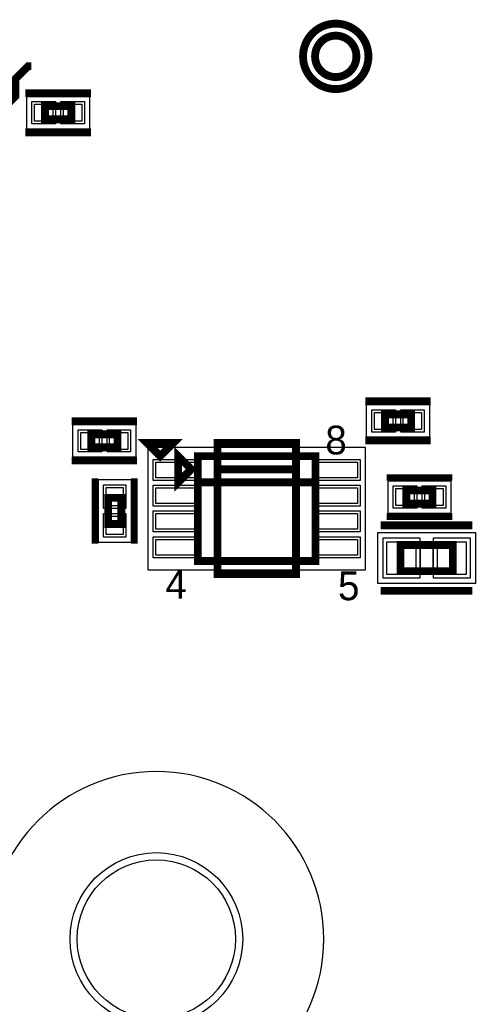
# Model space of a CAD drawing. Extents: x -10 to 137, y -32 to 198.
# Tile 81 of 83: x 114 to 123, y 144 to 164. Entities that reach past the tile are written whole.
import ezdxf

# ---------------------------------------------------------------- set-up
doc = ezdxf.new("R2010")
doc.units = 0
for name, color, linetype in [('PG_ASSEMBLY_TOP', 120, 'CONTINUOUS'), ('PG_DFA_BOUND_TOP', 95, 'CONTINUOUS'), ('PG_PLACE_BOUND_TOP', 23, 'CONTINUOUS'), ('PG_SILKSCREEN_TOP', 7, 'CONTINUOUS'), ('PIN_PASTEMASK_TOP', 212, 'CONTINUOUS'), ('PIN_SOLDERMASK_TOP', 2, 'CONTINUOUS'), ('PIN_TOP', 3, 'CONTINUOUS'), ('RKO_ALL', 40, 'CONTINUOUS'), ('VKO_TOP', 243, 'CONTINUOUS')]:
    doc.layers.add(name, color=color, linetype=linetype)

msp = doc.modelspace()

# ---------------------------------------------------------------- linework, layer by layer
at = {"layer": 'PG_ASSEMBLY_TOP', "const_width": 0.1524}
msp.add_lwpolyline([(120.723914, 162.87496, 1), (119.920766, 162.87496, 1), (120.723914, 162.87496)], format="xyb", dxfattribs=at)
for points in [[(114.679476, 161.65322), (115.187476, 161.65322), (115.187476, 161.90722), (114.679476, 161.90722), (114.679476, 161.65322)], [(121.786396, 155.929584), (121.278396, 155.929584), (121.278396, 155.675584), (121.786396, 155.675584), (121.786396, 155.929584)], [(115.57635, 155.288234), (116.08435, 155.288234), (116.08435, 155.542234), (115.57635, 155.542234), (115.57635, 155.288234)], [(117.517672, 154.864054), (117.263672, 155.118054), (117.263672, 154.610054), (117.517672, 154.864054)], [(117.644672, 153.086054), (119.930672, 153.086054), (119.930672, 155.118054), (117.644672, 155.118054), (117.644672, 153.086054)], [(117.644672, 154.610054), (119.930672, 154.610054)], [(116.158518, 153.800556), (116.158518, 154.308556), (115.904518, 154.308556), (115.904518, 153.800556), (116.158518, 153.800556)], [(121.694194, 154.197304), (122.202194, 154.197304), (122.202194, 154.451304), (121.694194, 154.451304), (121.694194, 154.197304)], [(122.594624, 153.395934), (121.578624, 153.395934), (121.578624, 152.887934), (122.594624, 152.887934), (122.594624, 153.395934)]]:
    msp.add_lwpolyline(points, dxfattribs=at)
at = {"layer": 'PG_DFA_BOUND_TOP'}
msp.add_lwpolyline([(120.901714, 162.87496, 1), (119.742966, 162.87496, 1)], format="xyb", close=True, dxfattribs=at)
for points in [[(114.323368, 161.46272), (114.323368, 162.09772), (115.543584, 162.09772), (115.543584, 161.46272)], [(122.142504, 156.120084), (122.142504, 155.485084), (120.922288, 155.485084), (120.922288, 156.120084)], [(115.220242, 155.097734), (115.220242, 155.732734), (116.440458, 155.732734), (116.440458, 155.097734)], [(116.678964, 152.908254), (116.678964, 155.295854), (120.89638, 155.295854), (120.89638, 152.908254)], [(116.349018, 153.444448), (115.714018, 153.444448), (115.714018, 154.664664), (116.349018, 154.664664)], [(121.338086, 154.006804), (121.338086, 154.641804), (122.558302, 154.641804), (122.558302, 154.006804)], [(123.03379, 153.637234), (123.03379, 152.646634), (121.139458, 152.646634), (121.139458, 153.637234)]]:
    msp.add_lwpolyline(points, close=True, dxfattribs=at)
at = {"layer": 'PG_PLACE_BOUND_TOP'}
msp.add_lwpolyline([(120.723914, 162.87496, 1), (119.920766, 162.87496, 1)], format="xyb", close=True, dxfattribs=at)
for points in [[(114.679476, 161.65322), (115.187476, 161.65322), (115.187476, 161.90722), (114.679476, 161.90722)], [(121.786396, 155.929584), (121.278396, 155.929584), (121.278396, 155.675584), (121.786396, 155.675584)], [(115.57635, 155.288234), (116.08435, 155.288234), (116.08435, 155.542234), (115.57635, 155.542234)], [(119.930672, 155.118054), (117.644672, 155.118054), (117.644672, 153.086054), (119.930672, 153.086054)], [(121.694194, 154.197304), (122.202194, 154.197304), (122.202194, 154.451304), (121.694194, 154.451304)], [(116.158518, 153.800556), (116.158518, 154.308556), (115.904518, 154.308556), (115.904518, 153.800556)], [(122.594624, 153.395934), (121.578624, 153.395934), (121.578624, 152.887934), (122.594624, 152.887934)]]:
    msp.add_lwpolyline(points, close=True, dxfattribs=at)
at = {"layer": 'PG_SILKSCREEN_TOP', "const_width": 0.1524}
msp.add_lwpolyline([(120.95734, 162.87496, 1), (119.68734, 162.87496, 1), (120.95734, 162.87496)], format="xyb", dxfattribs=at)
at = {"layer": 'PG_SILKSCREEN_TOP'}
for points, const_width in [([(113.85423, 161.943288), (113.942368, 161.943288), (114.100102, 162.101022), (114.100102, 162.435032), (114.349784, 162.684714), (114.411252, 162.684714)], 0.1524), ([(114.298476, 162.16122), (115.568476, 162.16122)], 0.1524), ([(114.298476, 161.39922), (115.568476, 161.39922)], 0.1524), ([(122.167396, 156.183584), (120.897396, 156.183584)], 0.1524), ([(115.19535, 155.796234), (116.46535, 155.796234)], 0.1524), ([(122.167396, 155.421584), (120.897396, 155.421584)], 0.1524), ([(116.914422, 155.119832), (117.168422, 155.373832), (116.660422, 155.373832), (116.914422, 155.119832)], 0.1524), ([(118.025672, 152.832054), (119.549672, 152.832054), (119.549672, 155.372054), (118.025672, 155.372054), (118.025672, 152.832054)], 0.1524), ([(115.19535, 155.034234), (116.46535, 155.034234)], 0.1524), ([(118.025672, 154.864054), (119.549672, 154.864054)], 0.1524), ([(115.650518, 153.419556), (115.650518, 154.689556)], 0.127), ([(116.412518, 153.419556), (116.412518, 154.689556)], 0.127), ([(121.313194, 154.705304), (122.583194, 154.705304)], 0.127), ([(121.313194, 153.943304), (122.583194, 153.943304)], 0.127), ([(122.975624, 153.776934), (121.197624, 153.776934)], 0.1524), ([(122.975624, 152.506934), (121.197624, 152.506934)], 0.1524)]:
    msp.add_lwpolyline(points, dxfattribs=dict(at, const_width=const_width))
at = {"layer": 'PIN_PASTEMASK_TOP'}
for points in [[(114.475768, 161.61512), (114.475768, 161.94532), (114.831368, 161.94532), (114.831368, 161.61512)], [(115.035584, 161.61512), (115.035584, 161.94532), (115.391184, 161.94532), (115.391184, 161.61512)], [(121.430288, 155.967684), (121.430288, 155.637484), (121.074688, 155.637484), (121.074688, 155.967684)], [(121.990104, 155.967684), (121.990104, 155.637484), (121.634504, 155.637484), (121.634504, 155.967684)], [(115.372642, 155.250134), (115.372642, 155.580334), (115.728242, 155.580334), (115.728242, 155.250134)], [(115.932458, 155.250134), (115.932458, 155.580334), (116.288058, 155.580334), (116.288058, 155.250134)], [(117.644164, 154.699716), (116.831364, 154.699716), (116.831364, 155.004516), (117.644164, 155.004516)], [(119.93118, 155.004516), (120.74398, 155.004516), (120.74398, 154.699716), (119.93118, 154.699716)], [(116.196618, 154.156664), (115.866418, 154.156664), (115.866418, 154.512264), (116.196618, 154.512264)], [(117.644164, 154.19959), (116.831364, 154.19959), (116.831364, 154.50439), (117.644164, 154.50439)], [(119.93118, 154.50439), (120.74398, 154.50439), (120.74398, 154.19959), (119.93118, 154.19959)], [(121.490486, 154.159204), (121.490486, 154.489404), (121.846086, 154.489404), (121.846086, 154.159204)], [(122.050302, 154.159204), (122.050302, 154.489404), (122.405902, 154.489404), (122.405902, 154.159204)], [(117.644164, 153.699718), (116.831364, 153.699718), (116.831364, 154.004518), (117.644164, 154.004518)], [(119.93118, 154.004518), (120.74398, 154.004518), (120.74398, 153.699718), (119.93118, 153.699718)], [(116.196618, 153.596848), (115.866418, 153.596848), (115.866418, 153.952448), (116.196618, 153.952448)], [(117.644164, 153.199592), (116.831364, 153.199592), (116.831364, 153.504392), (117.644164, 153.504392)], [(119.93118, 153.504392), (120.74398, 153.504392), (120.74398, 153.199592), (119.93118, 153.199592)], [(121.876058, 153.459434), (121.876058, 152.824434), (121.317258, 152.824434), (121.317258, 153.459434)], [(122.85599, 153.459434), (122.85599, 152.824434), (122.29719, 152.824434), (122.29719, 153.459434)]]:
    msp.add_lwpolyline(points, close=True, dxfattribs=at)
at = {"layer": 'PIN_SOLDERMASK_TOP'}
for points in [[(114.424968, 161.56432), (114.424968, 161.99612), (114.882168, 161.99612), (114.882168, 161.56432)], [(114.984784, 161.56432), (114.984784, 161.99612), (115.441984, 161.99612), (115.441984, 161.56432)], [(121.481088, 156.018484), (121.481088, 155.586684), (121.023888, 155.586684), (121.023888, 156.018484)], [(122.040904, 156.018484), (122.040904, 155.586684), (121.583704, 155.586684), (121.583704, 156.018484)], [(115.321842, 155.199334), (115.321842, 155.631134), (115.779042, 155.631134), (115.779042, 155.199334)], [(115.881658, 155.199334), (115.881658, 155.631134), (116.338858, 155.631134), (116.338858, 155.199334)], [(117.694964, 154.648916), (116.780564, 154.648916), (116.780564, 155.055316), (117.694964, 155.055316)], [(119.88038, 155.055316), (120.79478, 155.055316), (120.79478, 154.648916), (119.88038, 154.648916)], [(116.247418, 154.105864), (115.815618, 154.105864), (115.815618, 154.563064), (116.247418, 154.563064)], [(117.694964, 154.14879), (116.780564, 154.14879), (116.780564, 154.55519), (117.694964, 154.55519)], [(119.88038, 154.55519), (120.79478, 154.55519), (120.79478, 154.14879), (119.88038, 154.14879)], [(121.439686, 154.108404), (121.439686, 154.540204), (121.896886, 154.540204), (121.896886, 154.108404)], [(121.999502, 154.108404), (121.999502, 154.540204), (122.456702, 154.540204), (122.456702, 154.108404)], [(116.247418, 153.546048), (115.815618, 153.546048), (115.815618, 154.003248), (116.247418, 154.003248)], [(117.694964, 153.648918), (116.780564, 153.648918), (116.780564, 154.055318), (117.694964, 154.055318)], [(119.88038, 154.055318), (120.79478, 154.055318), (120.79478, 153.648918), (119.88038, 153.648918)], [(117.694964, 153.148792), (116.780564, 153.148792), (116.780564, 153.555192), (117.694964, 153.555192)], [(119.88038, 153.555192), (120.79478, 153.555192), (120.79478, 153.148792), (119.88038, 153.148792)], [(121.952258, 153.535634), (121.952258, 152.748234), (121.241058, 152.748234), (121.241058, 153.535634)], [(122.93219, 153.535634), (122.93219, 152.748234), (122.22099, 152.748234), (122.22099, 153.535634)]]:
    msp.add_lwpolyline(points, close=True, dxfattribs=at)
for centre, radius in [((120.32234, 162.87496), 0.4572), ((116.84, 145.750026), 1.6764)]:
    msp.add_circle(centre, radius, dxfattribs=at)
at = {"layer": 'PIN_TOP'}
for points in [[(114.475768, 161.61512), (114.475768, 161.94532), (114.831368, 161.94532), (114.831368, 161.61512)], [(115.035584, 161.61512), (115.035584, 161.94532), (115.391184, 161.94532), (115.391184, 161.61512)], [(121.430288, 155.967684), (121.430288, 155.637484), (121.074688, 155.637484), (121.074688, 155.967684)], [(121.990104, 155.967684), (121.990104, 155.637484), (121.634504, 155.637484), (121.634504, 155.967684)], [(115.372642, 155.250134), (115.372642, 155.580334), (115.728242, 155.580334), (115.728242, 155.250134)], [(115.932458, 155.250134), (115.932458, 155.580334), (116.288058, 155.580334), (116.288058, 155.250134)], [(117.644164, 154.699716), (116.831364, 154.699716), (116.831364, 155.004516), (117.644164, 155.004516)], [(119.93118, 155.004516), (120.74398, 155.004516), (120.74398, 154.699716), (119.93118, 154.699716)], [(116.196618, 154.156664), (115.866418, 154.156664), (115.866418, 154.512264), (116.196618, 154.512264)], [(117.644164, 154.19959), (116.831364, 154.19959), (116.831364, 154.50439), (117.644164, 154.50439)], [(119.93118, 154.50439), (120.74398, 154.50439), (120.74398, 154.19959), (119.93118, 154.19959)], [(121.490486, 154.159204), (121.490486, 154.489404), (121.846086, 154.489404), (121.846086, 154.159204)], [(122.050302, 154.159204), (122.050302, 154.489404), (122.405902, 154.489404), (122.405902, 154.159204)], [(117.644164, 153.699718), (116.831364, 153.699718), (116.831364, 154.004518), (117.644164, 154.004518)], [(119.93118, 154.004518), (120.74398, 154.004518), (120.74398, 153.699718), (119.93118, 153.699718)], [(116.196618, 153.596848), (115.866418, 153.596848), (115.866418, 153.952448), (116.196618, 153.952448)], [(117.644164, 153.199592), (116.831364, 153.199592), (116.831364, 153.504392), (117.644164, 153.504392)], [(119.93118, 153.504392), (120.74398, 153.504392), (120.74398, 153.199592), (119.93118, 153.199592)], [(121.876058, 153.459434), (121.876058, 152.824434), (121.317258, 152.824434), (121.317258, 153.459434)], [(122.85599, 153.459434), (122.85599, 152.824434), (122.29719, 152.824434), (122.29719, 153.459434)]]:
    msp.add_lwpolyline(points, close=True, dxfattribs=at)
for centre, radius in [((120.32234, 162.87496), 0.381), ((116.84, 145.750026), 1.5367)]:
    msp.add_circle(centre, radius, dxfattribs=at)
at = {"layer": 'RKO_ALL'}
msp.add_lwpolyline([(120.08993, 145.750026, 1), (113.59007, 145.750026, 1)], format="xyb", close=True, dxfattribs=at)
at = {"layer": 'VKO_TOP'}
msp.add_lwpolyline([(122.213624, 152.887934), (122.213624, 153.395934), (121.959624, 153.395934), (121.959624, 152.887934)], close=True, dxfattribs=at)

# ---------------------------------------------------------------- texts
at = {"layer": 'PG_SILKSCREEN_TOP'}
for s, p in [('8', (120.120664, 155.151836)), ('4', (117.016276, 152.354788)), ('5', (120.36679, 152.3238))]:
    msp.add_text(s, height=0.5588, dxfattribs=at).set_placement(p)

doc.saveas('drawing.dxf')
